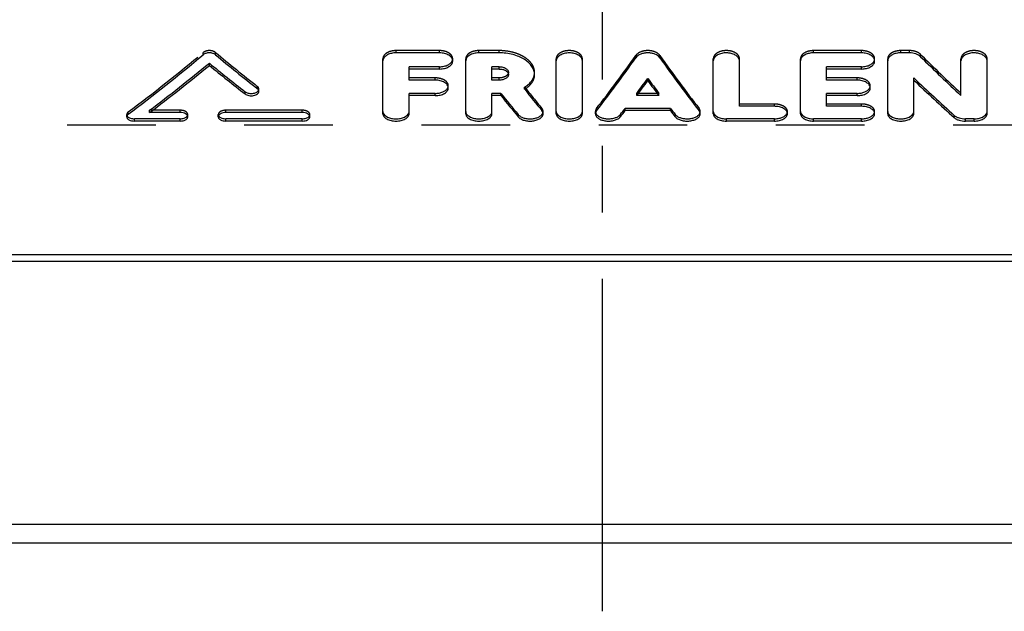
# Model space of a CAD drawing. Header units: millimetres. Extents: x 397 to 603, y 378 to 622.
# Tile 2 of 10: x 457 to 530, y 378 to 421. Entities that reach past the tile are written whole.
import ezdxf

# ---------------------------------------------------------------- set-up
doc = ezdxf.new("R2010")
doc.units = ezdxf.units.MM
doc.header["$LTSCALE"] = 65.185185
doc.linetypes.add('CENTER', pattern=[0.6, 0.375, -0.075, 0.075, -0.075])
doc.linetypes.add('HIDDEN', pattern=[0.2, 0.1, -0.1])
for name, color, linetype in [('ACHSEN_S', 7, 'CONTINUOUS'), ('FLAECHEN', 7, 'CONTINUOUS'), ('KONST.EL_MIT_GEO', 7, 'CONTINUOUS')]:
    doc.layers.add(name, color=color, linetype=linetype)

msp = doc.modelspace()

# ---------------------------------------------------------------- linework, layer by layer
at = {"layer": 'ACHSEN_S', "color": 2, "linetype": 'CENTER'}
msp.add_line((500, 377.5), (500, 622.5), dxfattribs=at)
at = {"layer": 'FLAECHEN', "color": 8, "linetype": 'HIDDEN'}
msp.add_line((597.5, 413.259), (402.5, 413.259), dxfattribs=at)
at = {"layer": 'FLAECHEN', "color": 7, "linetype": 'Continuous'}
msp.add_line((597.5, 382.5), (402.5, 382.5), dxfattribs=at)
at = {"layer": 'KONST.EL_MIT_GEO', "color": 8, "linetype": 'HIDDEN'}
for p, q in [((488.018, 418.736), (484.811, 418.736)), ((484.811, 418.569), (484.811, 418.736)), ((488.018, 418.569), (488.018, 418.736)), ((492.4, 418.736), (490.905, 418.736)), ((490.905, 418.569), (490.905, 418.736)), ((492.4, 418.569), (492.4, 418.736)), ((519.061, 418.736), (515.533, 418.736)), ((515.533, 418.569), (515.533, 418.736)), ((519.061, 418.569), (519.061, 418.736)), ((522.59, 418.736), (521.948, 418.736)), ((521.948, 418.569), (521.948, 418.736)), ((522.59, 418.569), (522.59, 418.736)), ((470.629, 418.428), (470.629, 418.596)), ((471.527, 418.429), (471.527, 418.596)), ((483.848, 417.972), (483.848, 418.139)), ((488.981, 417.972), (488.981, 418.139)), ((489.943, 417.972), (489.943, 418.139)), ((496.596, 417.972), (496.596, 418.139)), ((498.52, 417.972), (498.52, 418.139)), ((502.457, 418.211), (502.457, 418.378)), ((504.219, 418.211), (504.219, 418.378)), ((508.156, 417.972), (508.156, 418.139)), ((510.08, 417.972), (510.08, 418.139)), ((514.571, 417.972), (514.571, 418.139)), ((520.024, 417.972), (520.024, 418.139)), ((520.986, 417.972), (520.986, 418.139)), ((523.406, 418.287), (523.406, 418.454)), ((526.378, 417.972), (526.378, 418.139)), ((528.302, 417.972), (528.302, 418.139)), ((487.697, 416.727), (485.773, 416.727)), ((487.697, 416.56), (487.697, 416.727)), ((492.4, 416.727), (491.867, 416.727)), ((492.4, 416.56), (492.4, 416.727)), ((495.006, 416.969), (495.006, 417.136)), ((518.741, 416.727), (516.495, 416.727)), ((518.741, 416.56), (518.741, 416.727)), ((474.607, 415.941), (474.607, 416.108)), ((474.719, 415.743), (474.719, 415.91)), ((488.66, 415.988), (488.66, 416.155)), ((519.703, 415.988), (519.703, 416.155)), ((504.157, 415.591), (502.519, 415.591)), ((495.543, 414.321), (495.543, 414.488)), ((499.564, 414.311), (499.564, 414.477)), ((507.112, 414.311), (507.112, 414.477)), ((512.646, 414.804), (510.08, 414.804)), ((512.646, 414.638), (512.646, 414.804)), ((519.061, 414.804), (516.495, 414.804)), ((519.061, 414.638), (519.061, 414.804)), ((465, 413.866), (465, 414.033)), ((465.112, 414.055), (465.112, 414.222)), ((468.929, 414.349), (466.682, 414.349)), ((468.929, 414.182), (468.929, 414.349)), ((469.491, 413.866), (469.491, 414.033)), ((471.736, 413.866), (471.736, 414.033)), ((477.91, 414.349), (472.297, 414.349)), ((472.297, 414.182), (472.297, 414.349)), ((477.91, 414.182), (477.91, 414.349)), ((478.472, 413.866), (478.472, 414.033)), ((495.633, 414.092), (495.633, 414.258)), ((499.482, 414.092), (499.482, 414.258)), ((507.193, 414.092), (507.193, 414.258)), ((513.608, 414.092), (513.608, 414.258)), ((520.024, 414.092), (520.024, 414.258))]:
    msp.add_line(p, q, dxfattribs=at)
at = {"layer": 'KONST.EL_MIT_GEO', "color": 7, "linetype": 'Continuous'}
for p, q in [((488.018, 418.569), (484.811, 418.569)), ((492.4, 418.569), (490.905, 418.569)), ((519.061, 418.569), (515.533, 418.569)), ((522.59, 418.569), (521.948, 418.569)), ((471.079, 417.643), (471.079, 417.81)), ((483.848, 414.092), (483.848, 417.972)), ((488.018, 417.549), (485.773, 417.549)), ((485.773, 416.56), (485.773, 417.549)), ((488.018, 417.382), (485.773, 417.382)), ((488.018, 417.382), (488.018, 417.549)), ((489.943, 414.092), (489.943, 417.972)), ((492.4, 417.549), (491.867, 417.549)), ((491.867, 416.56), (491.867, 417.549)), ((492.4, 417.382), (491.867, 417.382)), ((492.4, 417.382), (492.4, 417.549)), ((496.596, 414.092), (496.596, 417.972)), ((498.52, 414.092), (498.52, 417.972)), ((508.156, 414.092), (508.156, 417.972)), ((510.08, 414.638), (510.08, 417.972)), ((514.571, 414.092), (514.571, 417.972)), ((519.061, 417.549), (516.495, 417.549)), ((516.495, 416.56), (516.495, 417.549)), ((519.061, 417.382), (516.495, 417.382)), ((519.061, 417.382), (519.061, 417.549)), ((520.986, 414.092), (520.986, 417.972)), ((526.378, 415.426), (526.378, 417.972)), ((528.302, 414.092), (528.302, 417.972)), ((487.697, 416.56), (485.773, 416.56)), ((492.4, 416.56), (491.867, 416.56)), ((493.081, 416.969), (493.081, 417.136)), ((503.338, 416.521), (503.338, 416.689)), ((518.741, 416.56), (516.495, 416.56)), ((522.91, 414.092), (522.91, 416.724)), ((494.276, 415.891), (494.276, 416.058)), ((473.708, 415.546), (473.708, 415.712)), ((487.697, 415.591), (485.773, 415.591)), ((485.773, 414.092), (485.773, 415.591)), ((487.697, 415.424), (485.773, 415.424)), ((487.697, 415.424), (487.697, 415.591)), ((492.525, 415.591), (491.867, 415.591)), ((491.867, 414.092), (491.867, 415.591)), ((492.525, 415.424), (491.867, 415.424)), ((492.525, 415.424), (492.525, 415.591)), ((502.519, 415.424), (502.519, 415.591)), ((504.157, 415.424), (502.519, 415.424)), ((504.157, 415.424), (504.157, 415.591)), ((518.741, 415.591), (516.495, 415.591)), ((516.495, 414.638), (516.495, 415.591)), ((518.741, 415.424), (516.495, 415.424)), ((518.741, 415.424), (518.741, 415.591)), ((505.003, 414.485), (501.672, 414.485)), ((501.672, 414.318), (501.672, 414.485)), ((505.003, 414.318), (505.003, 414.485)), ((512.646, 414.638), (510.08, 414.638)), ((519.061, 414.638), (516.495, 414.638)), ((468.929, 413.72), (465.561, 413.72)), ((465.561, 413.553), (465.561, 413.72)), ((466.682, 414.182), (466.682, 414.349)), ((468.929, 414.182), (466.682, 414.182)), ((468.929, 413.553), (468.929, 413.72)), ((477.91, 414.182), (472.297, 414.182)), ((477.91, 413.72), (472.297, 413.72)), ((472.297, 413.553), (472.297, 413.72)), ((477.91, 413.553), (477.91, 413.72)), ((493.799, 413.863), (493.799, 414.03)), ((501.325, 413.874), (501.325, 414.04)), ((505.003, 414.318), (501.672, 414.318)), ((505.35, 413.874), (505.35, 414.04)), ((512.646, 413.72), (509.118, 413.72)), ((509.118, 413.553), (509.118, 413.72)), ((512.646, 413.553), (512.646, 413.72)), ((519.061, 413.72), (515.533, 413.72)), ((515.533, 413.553), (515.533, 413.72)), ((519.061, 413.553), (519.061, 413.72)), ((525.882, 413.805), (525.882, 413.972)), ((527.34, 413.72), (526.698, 413.72)), ((526.698, 413.553), (526.698, 413.72)), ((527.34, 413.553), (527.34, 413.72)), ((468.929, 413.553), (465.561, 413.553)), ((477.91, 413.553), (472.297, 413.553)), ((512.646, 413.553), (509.118, 413.553)), ((519.061, 413.553), (515.533, 413.553)), ((527.34, 413.553), (526.698, 413.553)), ((449.873, 403.751), (550.127, 403.751)), ((450.386, 403.238), (549.614, 403.238)), ((403, 383.915), (597, 383.915))]:
    msp.add_line(p, q, dxfattribs=at)
for centre, radius, start, end in [((488.595, 418.142), 0.386, 343.98606, 346.96842), ((519.638, 418.142), 0.386, 343.98606, 346.96842), ((494.039, 417.138), 0.967, 348.36501, 351.54261), ((494.051, 417.137), 0.955, 351.54428, 354.89517), ((474.485, 415.923), 0.236, 331.76046, 335.84456), ((488.303, 416.159), 0.358, 343.31984, 345.82861), ((519.346, 416.159), 0.358, 343.31984, 345.82861), ((465.226, 414.051), 0.23, 206.2474, 212.49962), ((495.303, 414.263), 0.331, 342.5843, 344.53145), ((499.816, 414.264), 0.334, 195.47842, 199.50195), ((506.86, 414.264), 0.334, 340.49805, 344.52158), ((513.278, 414.263), 0.331, 342.58961, 344.5282), ((519.694, 414.263), 0.331, 342.58961, 344.5282)]:
    msp.add_arc(centre, radius, start, end, dxfattribs=at)
at = {"layer": 'KONST.EL_MIT_GEO', "color": 8, "linetype": 'HIDDEN'}
for centre, radius, start, end in [((488.608, 418.139), 0.372, 346.94964, 359.93292), ((519.651, 418.139), 0.372, 346.94964, 359.93292), ((494.057, 417.136), 0.949, 354.89948, 359.99857), ((469.267, 414.05), 0.227, 328.96324, 333.78227), ((471.959, 414.05), 0.227, 206.21778, 211.03614), ((478.248, 414.05), 0.227, 328.96324, 333.78227)]:
    msp.add_arc(centre, radius, start, end, dxfattribs=at)
for centre, major_axis, ratio, start_param, end_param in [((464.067, 500), (59.626, 99.429), 0.499872, -2.2522, -2.181027), ((478.109, 500), (-59.885, 99.378), 0.500553, -4.103875, -4.064235), ((498.75, 500), (28.716, 103.33), 0.34372, -2.443852, -2.380416), ((507.926, 500), (-28.716, 103.33), 0.34372, -3.902769, -3.839333), ((528.747, 500), (-45.857, 101.719), 0.450954, -4.009285, -3.963379), ((496.415, 500), (-30.898, 103.199), 0.361027, -3.878143, -3.851959)]:
    msp.add_ellipse(centre, major_axis=major_axis, ratio=ratio, start_param=start_param, end_param=end_param, dxfattribs=at)
at = {"layer": 'KONST.EL_MIT_GEO', "color": 7, "linetype": 'Continuous'}
for centre, major_axis, ratio, start_param, end_param in [((464.067, 500), (59.741, 99.62), 0.499872, -2.252226, -2.18119), ((478.109, 500), (-60, 99.569), 0.500553, -4.103711, -4.064149), ((498.75, 500), (28.771, 103.529), 0.34372, -2.443886, -2.380573), ((507.926, 500), (-28.771, 103.529), 0.34372, -3.902612, -3.839299), ((528.747, 500), (-45.946, 101.915), 0.450954, -4.009126, -3.963309), ((465.469, 500), (59.626, 99.429), 0.499872, -2.250031, -2.193325), ((465.469, 500), (59.741, 99.62), 0.499872, -2.250061, -2.193464), ((476.706, 500), (-59.885, 99.378), 0.500553, -4.091571, -4.05774), ((476.706, 500), (-60, 99.569), 0.500553, -4.091431, -4.057666), ((500.852, 500), (28.716, 103.33), 0.34372, -2.425175, -2.40723), ((505.823, 500), (-28.716, 103.33), 0.34372, -3.875955, -3.85801), ((526.477, 500), (-45.857, 101.719), 0.450954, -3.981868, -3.936019), ((526.477, 500), (-45.946, 101.915), 0.450954, -3.981762, -3.936002), ((496.415, 500), (-30.958, 103.398), 0.361027, -3.878058, -3.851924), ((500.852, 500), (28.771, 103.529), 0.34372, -2.425245, -2.407335), ((505.823, 500), (-28.771, 103.529), 0.34372, -3.87585, -3.85794), ((494.291, 500), (-30.898, 103.199), 0.361027, -3.870452, -3.844123), ((494.291, 500), (-30.958, 103.398), 0.361027, -3.870382, -3.844103), ((500.852, 500), (28.716, 103.33), 0.34372, -2.45132, -2.443723), ((505.823, 500), (-28.716, 103.33), 0.34372, -3.839462, -3.831865), ((500.852, 500), (28.771, 103.529), 0.34372, -2.45134, -2.443758), ((505.823, 500), (-28.771, 103.529), 0.34372, -3.839428, -3.831845)]:
    msp.add_ellipse(centre, major_axis=major_axis, ratio=ratio, start_param=start_param, end_param=end_param, dxfattribs=at)
at = {"layer": 'KONST.EL_MIT_GEO', "color": 8, "linetype": 'HIDDEN'}
for points, knots in [([(471.527, 418.596), (471.47, 418.644), (471.322, 418.714), (471.078, 418.748), (470.834, 418.714), (470.686, 418.643), (470.629, 418.596)], [0, 0, 0, 0, 0.233888, 0.500093, 0.766245, 1, 1, 1, 1]), ([(484.811, 418.736), (484.687, 418.736), (484.449, 418.708), (484.178, 418.601), (484.01, 418.476), (483.919, 418.373), (483.862, 418.259), (483.848, 418.178), (483.848, 418.139)], [0, 0, 0, 0, 0.30031, 0.573669, 0.694899, 0.804857, 0.905268, 1, 1, 1, 1]), ([(488.981, 418.139), (488.981, 418.178), (488.967, 418.259), (488.91, 418.373), (488.819, 418.476), (488.651, 418.601), (488.38, 418.708), (488.142, 418.736), (488.018, 418.736)], [0, 0, 0, 0, 0.09473, 0.195143, 0.305101, 0.426331, 0.69969, 1, 1, 1, 1]), ([(490.905, 418.736), (490.781, 418.736), (490.544, 418.708), (490.273, 418.601), (490.105, 418.476), (490.013, 418.373), (489.956, 418.259), (489.943, 418.178), (489.943, 418.139)], [0, 0, 0, 0, 0.30031, 0.573669, 0.694899, 0.804857, 0.905268, 1, 1, 1, 1]), ([(495.006, 417.136), (495.006, 417.24), (494.969, 417.456), (494.814, 417.759), (494.567, 418.036), (494.239, 418.278), (493.843, 418.477), (493.232, 418.677), (492.735, 418.736), (492.4, 418.736)], [0, 0, 0, 0, 0.093323, 0.192897, 0.302551, 0.423864, 0.556503, 0.698737, 1, 1, 1, 1]), ([(498.52, 418.139), (498.52, 418.178), (498.507, 418.259), (498.449, 418.373), (498.358, 418.476), (498.19, 418.601), (497.919, 418.708), (497.558, 418.751), (497.197, 418.708), (496.925, 418.601), (496.757, 418.476), (496.666, 418.373), (496.609, 418.259), (496.596, 418.178), (496.596, 418.139)], [0, 0, 0, 0, 0.047366, 0.097571, 0.152551, 0.213166, 0.349845, 0.5, 0.650155, 0.786834, 0.847449, 0.902429, 0.952634, 1, 1, 1, 1]), ([(504.219, 418.378), (504.134, 418.498), (503.923, 418.632), (503.61, 418.72), (503.338, 418.744), (503.066, 418.72), (502.753, 418.632), (502.542, 418.498), (502.457, 418.378)], [0, 0, 0, 0, 0.224909, 0.358924, 0.5, 0.641076, 0.775091, 1, 1, 1, 1]), ([(510.08, 418.139), (510.08, 418.178), (510.067, 418.259), (510.01, 418.373), (509.918, 418.476), (509.75, 418.601), (509.479, 418.708), (509.118, 418.751), (508.757, 418.708), (508.485, 418.601), (508.318, 418.476), (508.226, 418.373), (508.169, 418.259), (508.156, 418.178), (508.156, 418.139)], [0, 0, 0, 0, 0.047366, 0.097571, 0.152551, 0.213166, 0.349845, 0.5, 0.650155, 0.786834, 0.847449, 0.902429, 0.952634, 1, 1, 1, 1]), ([(515.533, 418.736), (515.409, 418.736), (515.172, 418.708), (514.901, 418.601), (514.733, 418.476), (514.641, 418.373), (514.584, 418.259), (514.571, 418.178), (514.571, 418.139)], [0, 0, 0, 0, 0.30031, 0.573669, 0.694899, 0.804857, 0.905268, 1, 1, 1, 1]), ([(520.024, 418.139), (520.024, 418.178), (520.01, 418.259), (519.953, 418.373), (519.862, 418.476), (519.694, 418.601), (519.423, 418.708), (519.185, 418.736), (519.061, 418.736)], [0, 0, 0, 0, 0.09473, 0.195143, 0.305101, 0.426331, 0.69969, 1, 1, 1, 1]), ([(521.948, 418.736), (521.824, 418.736), (521.587, 418.708), (521.316, 418.601), (521.148, 418.476), (521.057, 418.373), (520.999, 418.259), (520.986, 418.178), (520.986, 418.139)], [0, 0, 0, 0, 0.30031, 0.573669, 0.694899, 0.804857, 0.905268, 1, 1, 1, 1]), ([(523.406, 418.454), (523.31, 418.55), (523.041, 418.693), (522.747, 418.736), (522.59, 418.736)], [0, 0, 0, 0, 0.461722, 1, 1, 1, 1]), ([(528.302, 418.139), (528.302, 418.178), (528.289, 418.259), (528.232, 418.373), (528.14, 418.476), (527.972, 418.601), (527.701, 418.708), (527.34, 418.751), (526.979, 418.708), (526.707, 418.601), (526.54, 418.476), (526.448, 418.373), (526.391, 418.259), (526.378, 418.178), (526.378, 418.139)], [0, 0, 0, 0, 0.047366, 0.097571, 0.152551, 0.213166, 0.349845, 0.5, 0.650155, 0.786834, 0.847449, 0.902429, 0.952634, 1, 1, 1, 1]), ([(488.66, 416.155), (488.66, 416.192), (488.646, 416.27), (488.589, 416.38), (488.497, 416.479), (488.329, 416.598), (488.058, 416.7), (487.821, 416.727), (487.697, 416.727)], [0, 0, 0, 0, 0.09212, 0.190525, 0.299397, 0.420498, 0.695931, 1, 1, 1, 1]), ([(493.081, 417.136), (493.081, 417.109), (493.072, 417.053), (493.031, 416.974), (492.966, 416.903), (492.847, 416.818), (492.655, 416.746), (492.487, 416.727), (492.4, 416.727)], [0, 0, 0, 0, 0.093487, 0.192675, 0.301775, 0.422698, 0.697152, 1, 1, 1, 1]), ([(519.703, 416.155), (519.703, 416.192), (519.689, 416.27), (519.632, 416.38), (519.54, 416.479), (519.372, 416.598), (519.101, 416.7), (518.864, 416.727), (518.741, 416.727)], [0, 0, 0, 0, 0.09212, 0.190525, 0.299397, 0.420498, 0.695931, 1, 1, 1, 1]), ([(474.719, 415.91), (474.719, 415.946), (474.695, 416.024), (474.64, 416.082), (474.607, 416.108)], [0, 0, 0, 0, 0.462832, 1, 1, 1, 1]), ([(474.7, 415.826), (474.704, 415.833), (474.714, 415.86), (474.719, 415.888), (474.719, 415.91)], [0, 0, 0, 0, 0.257009, 1, 1, 1, 1]), ([(495.633, 414.258), (495.633, 414.298), (495.616, 414.382), (495.571, 414.455), (495.543, 414.488)], [0, 0, 0, 0, 0.477662, 1, 1, 1, 1]), ([(499.564, 414.477), (499.539, 414.445), (499.498, 414.376), (499.482, 414.296), (499.482, 414.258)], [0, 0, 0, 0, 0.520485, 1, 1, 1, 1]), ([(507.193, 414.258), (507.193, 414.296), (507.178, 414.376), (507.137, 414.445), (507.112, 414.477)], [0, 0, 0, 0, 0.479515, 1, 1, 1, 1]), ([(513.608, 414.258), (513.608, 414.294), (513.595, 414.369), (513.537, 414.473), (513.445, 414.568), (513.276, 414.682), (513.005, 414.779), (512.77, 414.804), (512.646, 414.804)], [0, 0, 0, 0, 0.08938, 0.185692, 0.293441, 0.414412, 0.692007, 1, 1, 1, 1]), ([(520.024, 414.258), (520.024, 414.294), (520.01, 414.369), (519.952, 414.473), (519.86, 414.568), (519.691, 414.682), (519.42, 414.779), (519.185, 414.804), (519.061, 414.804)], [0, 0, 0, 0, 0.08938, 0.185692, 0.293441, 0.414412, 0.692007, 1, 1, 1, 1]), ([(465.112, 414.222), (465.079, 414.197), (465.024, 414.143), (465, 414.067), (465, 414.033)], [0, 0, 0, 0, 0.541341, 1, 1, 1, 1]), ([(465, 414.033), (465, 414.026), (465.002, 413.997), (465.011, 413.969), (465.02, 413.95)], [0, 0, 0, 0, 0.245183, 1, 1, 1, 1]), ([(469.491, 414.033), (469.491, 414.054), (469.483, 414.097), (469.449, 414.158), (469.395, 414.212), (469.297, 414.278), (469.139, 414.334), (469.001, 414.349), (468.929, 414.349)], [0, 0, 0, 0, 0.089045, 0.185035, 0.292563, 0.413458, 0.691342, 1, 1, 1, 1]), ([(469.47, 413.95), (469.474, 413.956), (469.485, 413.983), (469.491, 414.012), (469.491, 414.033)], [0, 0, 0, 0, 0.258657, 1, 1, 1, 1]), ([(472.297, 414.349), (472.225, 414.349), (472.088, 414.334), (471.93, 414.278), (471.831, 414.212), (471.778, 414.158), (471.744, 414.097), (471.736, 414.054), (471.736, 414.033)], [0, 0, 0, 0, 0.308658, 0.586542, 0.707437, 0.814965, 0.910955, 1, 1, 1, 1]), ([(471.736, 414.033), (471.736, 414.026), (471.738, 413.997), (471.746, 413.969), (471.756, 413.95)], [0, 0, 0, 0, 0.245183, 1, 1, 1, 1]), ([(478.472, 414.033), (478.472, 414.054), (478.464, 414.097), (478.43, 414.158), (478.376, 414.212), (478.278, 414.278), (478.12, 414.334), (477.982, 414.349), (477.91, 414.349)], [0, 0, 0, 0, 0.089045, 0.185035, 0.292563, 0.413458, 0.691342, 1, 1, 1, 1]), ([(478.452, 413.95), (478.455, 413.956), (478.466, 413.983), (478.472, 414.012), (478.472, 414.033)], [0, 0, 0, 0, 0.258657, 1, 1, 1, 1])]:
    msp.add_open_spline(points, degree=3, knots=knots, dxfattribs=at)
at = {"layer": 'KONST.EL_MIT_GEO', "color": 7, "linetype": 'Continuous'}
for points, knots in [([(471.527, 418.429), (471.47, 418.476), (471.322, 418.547), (471.078, 418.58), (470.834, 418.547), (470.686, 418.476), (470.629, 418.428)], [0, 0, 0, 0, 0.233883, 0.500093, 0.766249, 1, 1, 1, 1]), ([(484.811, 418.569), (484.7, 418.569), (484.486, 418.546), (484.198, 418.446), (483.976, 418.292), (483.884, 418.147), (483.863, 418.075)], [0, 0, 0, 0, 0.29297, 0.564888, 0.800946, 1, 1, 1, 1]), ([(488.981, 417.972), (488.981, 418.011), (488.967, 418.092), (488.91, 418.205), (488.819, 418.309), (488.651, 418.434), (488.38, 418.541), (488.142, 418.569), (488.018, 418.569)], [0, 0, 0, 0, 0.094718, 0.195121, 0.305074, 0.426304, 0.699672, 1, 1, 1, 1]), ([(488.018, 417.549), (488.129, 417.549), (488.342, 417.571), (488.63, 417.669), (488.853, 417.82), (488.945, 417.964), (488.966, 418.036)], [0, 0, 0, 0, 0.293773, 0.565932, 0.801505, 1, 1, 1, 1]), ([(490.905, 418.569), (490.781, 418.569), (490.544, 418.541), (490.273, 418.434), (490.105, 418.309), (490.013, 418.205), (489.956, 418.092), (489.943, 418.011), (489.943, 417.972)], [0, 0, 0, 0, 0.300328, 0.573696, 0.694926, 0.804879, 0.90528, 1, 1, 1, 1]), ([(495.006, 416.969), (495.006, 417.073), (494.969, 417.289), (494.814, 417.592), (494.567, 417.869), (494.239, 418.111), (493.843, 418.309), (493.232, 418.51), (492.735, 418.569), (492.4, 418.569)], [0, 0, 0, 0, 0.093314, 0.192879, 0.302528, 0.42384, 0.556482, 0.698721, 1, 1, 1, 1]), ([(498.52, 417.972), (498.52, 418.011), (498.507, 418.092), (498.449, 418.205), (498.358, 418.309), (498.19, 418.434), (497.919, 418.541), (497.558, 418.583), (497.197, 418.541), (496.925, 418.434), (496.757, 418.309), (496.666, 418.205), (496.609, 418.092), (496.596, 418.011), (496.596, 417.972)], [0, 0, 0, 0, 0.04736, 0.097561, 0.152537, 0.213152, 0.349836, 0.5, 0.650164, 0.786848, 0.847463, 0.902439, 0.95264, 1, 1, 1, 1]), ([(504.219, 418.211), (504.134, 418.331), (503.923, 418.465), (503.61, 418.552), (503.338, 418.577), (503.066, 418.552), (502.753, 418.465), (502.542, 418.331), (502.457, 418.211)], [0, 0, 0, 0, 0.224902, 0.35892, 0.5, 0.64108, 0.775098, 1, 1, 1, 1]), ([(510.066, 418.075), (510.044, 418.152), (509.97, 418.263), (509.834, 418.375), (509.653, 418.478), (509.439, 418.542), (509.212, 418.569), (508.977, 418.57), (508.699, 418.523), (508.451, 418.413), (508.3, 418.292), (508.218, 418.192), (508.167, 418.085), (508.156, 418.008), (508.156, 417.972)], [0, 0, 0, 0, 0.101412, 0.159783, 0.223424, 0.36357, 0.438022, 0.513315, 0.659837, 0.792007, 0.850676, 0.904158, 0.95334, 1, 1, 1, 1]), ([(515.533, 418.569), (515.423, 418.569), (515.209, 418.546), (514.92, 418.446), (514.698, 418.292), (514.606, 418.147), (514.585, 418.075)], [0, 0, 0, 0, 0.29297, 0.564888, 0.800946, 1, 1, 1, 1]), ([(520.024, 417.972), (520.024, 418.011), (520.01, 418.092), (519.953, 418.205), (519.862, 418.309), (519.694, 418.434), (519.423, 418.541), (519.185, 418.569), (519.061, 418.569)], [0, 0, 0, 0, 0.094718, 0.195121, 0.305074, 0.426304, 0.699672, 1, 1, 1, 1]), ([(519.061, 417.549), (519.172, 417.549), (519.385, 417.571), (519.673, 417.669), (519.896, 417.82), (519.988, 417.964), (520.009, 418.036)], [0, 0, 0, 0, 0.293773, 0.565932, 0.801505, 1, 1, 1, 1]), ([(521.948, 418.569), (521.838, 418.569), (521.624, 418.546), (521.336, 418.446), (521.113, 418.292), (521.021, 418.147), (521.001, 418.075)], [0, 0, 0, 0, 0.29297, 0.564888, 0.800946, 1, 1, 1, 1]), ([(523.406, 418.287), (523.31, 418.382), (523.041, 418.526), (522.747, 418.569), (522.59, 418.569)], [0, 0, 0, 0, 0.461711, 1, 1, 1, 1]), ([(528.288, 418.075), (528.266, 418.152), (528.192, 418.263), (528.056, 418.375), (527.875, 418.478), (527.661, 418.542), (527.434, 418.569), (527.199, 418.57), (526.921, 418.523), (526.673, 418.413), (526.522, 418.292), (526.441, 418.192), (526.389, 418.085), (526.378, 418.008), (526.378, 417.972)], [0, 0, 0, 0, 0.101412, 0.159783, 0.223424, 0.36357, 0.438022, 0.513315, 0.659837, 0.792007, 0.850676, 0.904158, 0.95334, 1, 1, 1, 1]), ([(488.018, 417.382), (488.142, 417.382), (488.379, 417.409), (488.65, 417.514), (488.819, 417.637), (488.91, 417.739), (488.967, 417.852), (488.981, 417.933), (488.981, 417.972)], [0, 0, 0, 0, 0.301108, 0.574552, 0.6955, 0.805084, 0.905224, 1, 1, 1, 1]), ([(492.4, 417.549), (492.487, 417.549), (492.655, 417.53), (492.847, 417.456), (492.966, 417.37), (493.031, 417.298), (493.072, 417.219), (493.081, 417.163), (493.081, 417.136)], [0, 0, 0, 0, 0.302285, 0.576682, 0.697806, 0.807171, 0.906552, 1, 1, 1, 1]), ([(492.4, 417.382), (492.487, 417.382), (492.655, 417.363), (492.847, 417.289), (492.966, 417.203), (493.031, 417.131), (493.072, 417.052), (493.081, 416.996), (493.081, 416.969)], [0, 0, 0, 0, 0.3023, 0.576704, 0.697828, 0.807189, 0.906561, 1, 1, 1, 1]), ([(519.061, 417.382), (519.185, 417.382), (519.422, 417.409), (519.693, 417.514), (519.862, 417.637), (519.953, 417.739), (520.01, 417.852), (520.024, 417.933), (520.024, 417.972)], [0, 0, 0, 0, 0.301108, 0.574552, 0.6955, 0.805084, 0.905224, 1, 1, 1, 1]), ([(488.66, 415.988), (488.66, 416.026), (488.646, 416.104), (488.589, 416.213), (488.497, 416.312), (488.329, 416.431), (488.058, 416.533), (487.821, 416.56), (487.697, 416.56)], [0, 0, 0, 0, 0.092112, 0.190512, 0.299381, 0.42048, 0.695919, 1, 1, 1, 1]), ([(493.081, 416.969), (493.081, 416.942), (493.072, 416.886), (493.031, 416.807), (492.966, 416.736), (492.847, 416.651), (492.655, 416.578), (492.487, 416.56), (492.4, 416.56)], [0, 0, 0, 0, 0.093477, 0.192658, 0.301754, 0.422677, 0.697138, 1, 1, 1, 1]), ([(494.276, 415.891), (494.386, 415.958), (494.586, 416.104), (494.823, 416.368), (494.972, 416.66), (495.006, 416.868), (495.006, 416.969)], [0, 0, 0, 0, 0.284978, 0.542377, 0.777302, 1, 1, 1, 1]), ([(494.276, 416.058), (494.369, 416.115), (494.541, 416.237), (494.755, 416.452), (494.909, 416.688), (494.969, 416.859), (494.986, 416.943)], [0, 0, 0, 0, 0.281052, 0.539123, 0.776874, 1, 1, 1, 1]), ([(519.703, 415.988), (519.703, 416.026), (519.689, 416.104), (519.632, 416.213), (519.54, 416.312), (519.372, 416.431), (519.101, 416.533), (518.864, 416.56), (518.741, 416.56)], [0, 0, 0, 0, 0.092112, 0.190512, 0.299381, 0.42048, 0.695919, 1, 1, 1, 1]), ([(474.719, 415.743), (474.719, 415.779), (474.695, 415.857), (474.64, 415.915), (474.607, 415.941)], [0, 0, 0, 0, 0.462822, 1, 1, 1, 1]), ([(474.649, 415.751), (474.654, 415.756), (474.67, 415.774), (474.684, 415.795), (474.693, 415.811)], [0, 0, 0, 0, 0.260412, 1, 1, 1, 1]), ([(487.697, 415.424), (487.821, 415.424), (488.057, 415.45), (488.328, 415.549), (488.497, 415.667), (488.589, 415.765), (488.646, 415.873), (488.66, 415.951), (488.66, 415.988)], [0, 0, 0, 0, 0.304889, 0.580412, 0.701227, 0.809716, 0.907838, 1, 1, 1, 1]), ([(487.697, 415.591), (487.794, 415.591), (487.983, 415.607), (488.243, 415.68), (488.457, 415.794), (488.565, 415.903), (488.602, 415.961)], [0, 0, 0, 0, 0.287081, 0.557034, 0.796431, 1, 1, 1, 1]), ([(488.602, 415.961), (488.606, 415.969), (488.624, 415.999), (488.638, 416.032), (488.645, 416.057)], [0, 0, 0, 0, 0.257263, 1, 1, 1, 1]), ([(518.741, 415.424), (518.864, 415.424), (519.1, 415.45), (519.371, 415.549), (519.54, 415.667), (519.632, 415.765), (519.689, 415.873), (519.703, 415.951), (519.703, 415.988)], [0, 0, 0, 0, 0.304889, 0.580412, 0.701227, 0.809716, 0.907838, 1, 1, 1, 1]), ([(518.741, 415.591), (518.837, 415.591), (519.026, 415.607), (519.286, 415.68), (519.501, 415.794), (519.609, 415.903), (519.645, 415.961)], [0, 0, 0, 0, 0.287081, 0.557034, 0.796431, 1, 1, 1, 1]), ([(519.645, 415.961), (519.649, 415.969), (519.667, 415.999), (519.681, 416.032), (519.688, 416.057)], [0, 0, 0, 0, 0.257263, 1, 1, 1, 1]), ([(473.708, 415.712), (473.771, 415.664), (473.933, 415.595), (474.195, 415.57), (474.449, 415.614), (474.598, 415.697), (474.649, 415.751)], [0, 0, 0, 0, 0.237512, 0.510677, 0.777629, 1, 1, 1, 1]), ([(473.708, 415.546), (473.746, 415.516), (473.838, 415.467), (473.993, 415.424), (474.163, 415.41), (474.332, 415.426), (474.486, 415.47), (474.611, 415.54), (474.697, 415.632), (474.719, 415.708), (474.719, 415.743)], [0, 0, 0, 0, 0.121679, 0.259411, 0.406013, 0.552323, 0.689241, 0.809779, 0.911572, 1, 1, 1, 1]), ([(513.608, 414.092), (513.608, 414.127), (513.595, 414.202), (513.537, 414.307), (513.445, 414.401), (513.276, 414.516), (513.005, 414.612), (512.77, 414.638), (512.646, 414.638)], [0, 0, 0, 0, 0.089378, 0.185688, 0.293435, 0.414406, 0.692003, 1, 1, 1, 1]), ([(520.024, 414.092), (520.024, 414.127), (520.01, 414.202), (519.952, 414.307), (519.86, 414.401), (519.691, 414.516), (519.42, 414.612), (519.185, 414.638), (519.061, 414.638)], [0, 0, 0, 0, 0.089378, 0.185688, 0.293435, 0.414406, 0.692003, 1, 1, 1, 1]), ([(465.112, 414.055), (465.079, 414.031), (465.024, 413.976), (465, 413.901), (465, 413.866)], [0, 0, 0, 0, 0.541343, 1, 1, 1, 1]), ([(465, 413.866), (465, 413.845), (465.008, 413.802), (465.042, 413.742), (465.095, 413.688), (465.194, 413.622), (465.352, 413.567), (465.489, 413.553), (465.561, 413.553)], [0, 0, 0, 0, 0.089068, 0.184883, 0.292181, 0.412906, 0.690846, 1, 1, 1, 1]), ([(465.032, 413.928), (465.035, 413.924), (465.045, 413.909), (465.056, 413.895), (465.066, 413.885)], [0, 0, 0, 0, 0.242068, 1, 1, 1, 1]), ([(465.066, 413.885), (465.121, 413.828), (465.286, 413.744), (465.464, 413.72), (465.561, 413.72)], [0, 0, 0, 0, 0.450211, 1, 1, 1, 1]), ([(469.491, 413.866), (469.491, 413.887), (469.483, 413.93), (469.449, 413.991), (469.395, 414.046), (469.297, 414.112), (469.139, 414.167), (469.001, 414.182), (468.929, 414.182)], [0, 0, 0, 0, 0.089044, 0.185031, 0.292558, 0.413453, 0.691339, 1, 1, 1, 1]), ([(468.929, 413.72), (469.028, 413.72), (469.207, 413.744), (469.374, 413.83), (469.429, 413.89)], [0, 0, 0, 0, 0.551141, 1, 1, 1, 1]), ([(468.929, 413.553), (469.001, 413.553), (469.138, 413.567), (469.296, 413.622), (469.395, 413.688), (469.449, 413.742), (469.483, 413.802), (469.491, 413.845), (469.491, 413.866)], [0, 0, 0, 0, 0.309152, 0.587093, 0.707818, 0.815116, 0.910933, 1, 1, 1, 1]), ([(469.429, 413.89), (469.432, 413.893), (469.444, 413.907), (469.454, 413.921), (469.461, 413.933)], [0, 0, 0, 0, 0.258521, 1, 1, 1, 1]), ([(472.297, 414.182), (472.225, 414.182), (472.088, 414.167), (471.93, 414.112), (471.831, 414.046), (471.778, 413.991), (471.744, 413.93), (471.736, 413.887), (471.736, 413.866)], [0, 0, 0, 0, 0.308661, 0.586547, 0.707441, 0.814969, 0.910956, 1, 1, 1, 1]), ([(471.736, 413.866), (471.736, 413.845), (471.744, 413.802), (471.778, 413.742), (471.831, 413.688), (471.93, 413.622), (472.088, 413.567), (472.225, 413.553), (472.297, 413.553)], [0, 0, 0, 0, 0.089067, 0.184884, 0.292182, 0.412907, 0.690848, 1, 1, 1, 1]), ([(471.765, 413.933), (471.767, 413.929), (471.777, 413.914), (471.788, 413.9), (471.798, 413.89)], [0, 0, 0, 0, 0.24208, 1, 1, 1, 1]), ([(471.798, 413.89), (471.852, 413.83), (472.019, 413.744), (472.198, 413.72), (472.297, 413.72)], [0, 0, 0, 0, 0.448858, 1, 1, 1, 1]), ([(478.472, 413.866), (478.472, 413.887), (478.464, 413.93), (478.43, 413.991), (478.376, 414.046), (478.278, 414.112), (478.12, 414.167), (477.982, 414.182), (477.91, 414.182)], [0, 0, 0, 0, 0.089044, 0.185031, 0.292558, 0.413453, 0.691339, 1, 1, 1, 1]), ([(477.91, 413.72), (478.009, 413.72), (478.188, 413.744), (478.355, 413.83), (478.41, 413.89)], [0, 0, 0, 0, 0.551141, 1, 1, 1, 1]), ([(477.91, 413.553), (477.982, 413.553), (478.12, 413.567), (478.278, 413.622), (478.376, 413.688), (478.43, 413.742), (478.464, 413.802), (478.472, 413.845), (478.472, 413.866)], [0, 0, 0, 0, 0.309152, 0.587093, 0.707818, 0.815116, 0.910933, 1, 1, 1, 1]), ([(478.41, 413.89), (478.413, 413.893), (478.425, 413.907), (478.436, 413.921), (478.442, 413.933)], [0, 0, 0, 0, 0.258521, 1, 1, 1, 1]), ([(483.848, 414.092), (483.848, 414.056), (483.862, 413.981), (483.92, 413.878), (484.012, 413.784), (484.181, 413.672), (484.452, 413.577), (484.811, 413.54), (485.169, 413.577), (485.44, 413.672), (485.61, 413.784), (485.701, 413.878), (485.759, 413.981), (485.773, 414.056), (485.773, 414.092)], [0, 0, 0, 0, 0.044711, 0.092719, 0.146397, 0.206737, 0.345582, 0.5, 0.654418, 0.793263, 0.853603, 0.907281, 0.955289, 1, 1, 1, 1]), ([(483.863, 414.164), (483.909, 414.018), (484.097, 413.877), (484.331, 413.788), (484.537, 413.735), (484.811, 413.709), (485.084, 413.735), (485.29, 413.788), (485.525, 413.877), (485.713, 414.018), (485.758, 414.164)], [0, 0, 0, 0, 0.2096, 0.277025, 0.348824, 0.5, 0.651176, 0.722975, 0.7904, 1, 1, 1, 1]), ([(489.943, 414.092), (489.943, 414.056), (489.956, 413.981), (490.014, 413.878), (490.106, 413.784), (490.275, 413.672), (490.546, 413.577), (490.905, 413.54), (491.264, 413.577), (491.535, 413.672), (491.704, 413.784), (491.796, 413.878), (491.854, 413.981), (491.867, 414.056), (491.867, 414.092)], [0, 0, 0, 0, 0.044711, 0.092719, 0.146397, 0.206737, 0.345582, 0.5, 0.654418, 0.793263, 0.853603, 0.907281, 0.955289, 1, 1, 1, 1]), ([(489.957, 414.164), (490.003, 414.018), (490.191, 413.877), (490.426, 413.788), (490.632, 413.735), (490.905, 413.709), (491.178, 413.735), (491.384, 413.788), (491.619, 413.877), (491.807, 414.018), (491.853, 414.164)], [0, 0, 0, 0, 0.2096, 0.277025, 0.348824, 0.5, 0.651176, 0.722975, 0.7904, 1, 1, 1, 1]), ([(493.799, 413.863), (493.849, 413.802), (493.991, 413.695), (494.253, 413.595), (494.505, 413.555), (494.718, 413.551), (494.928, 413.567), (495.171, 413.619), (495.384, 413.719), (495.512, 413.824), (495.581, 413.907), (495.623, 413.997), (495.633, 414.061), (495.633, 414.092)], [0, 0, 0, 0, 0.110208, 0.24174, 0.388074, 0.463622, 0.538737, 0.681751, 0.807485, 0.862334, 0.911868, 0.957126, 1, 1, 1, 1]), ([(493.799, 414.03), (493.842, 413.977), (493.96, 413.883), (494.178, 413.787), (494.436, 413.728), (494.712, 413.713), (494.986, 413.741), (495.233, 413.812), (495.437, 413.918), (495.54, 414.019), (495.575, 414.073)], [0, 0, 0, 0, 0.104368, 0.226914, 0.363727, 0.507707, 0.650414, 0.783637, 0.901003, 1, 1, 1, 1]), ([(495.633, 414.092), (495.633, 414.131), (495.616, 414.216), (495.571, 414.288), (495.543, 414.321)], [0, 0, 0, 0, 0.477661, 1, 1, 1, 1]), ([(495.575, 414.073), (495.58, 414.081), (495.597, 414.109), (495.611, 414.14), (495.619, 414.164)], [0, 0, 0, 0, 0.258163, 1, 1, 1, 1]), ([(496.596, 414.092), (496.596, 414.056), (496.609, 413.981), (496.667, 413.878), (496.759, 413.784), (496.928, 413.672), (497.199, 413.577), (497.558, 413.54), (497.916, 413.577), (498.187, 413.672), (498.357, 413.784), (498.448, 413.878), (498.506, 413.981), (498.52, 414.056), (498.52, 414.092)], [0, 0, 0, 0, 0.044711, 0.092719, 0.146397, 0.206737, 0.345582, 0.5, 0.654418, 0.793263, 0.853603, 0.907281, 0.955289, 1, 1, 1, 1]), ([(496.61, 414.164), (496.656, 414.018), (496.844, 413.877), (497.078, 413.788), (497.285, 413.735), (497.558, 413.709), (497.831, 413.735), (498.037, 413.788), (498.272, 413.877), (498.46, 414.018), (498.505, 414.164)], [0, 0, 0, 0, 0.2096, 0.277025, 0.348824, 0.5, 0.651176, 0.722975, 0.7904, 1, 1, 1, 1]), ([(499.564, 414.311), (499.539, 414.278), (499.498, 414.209), (499.482, 414.129), (499.482, 414.092)], [0, 0, 0, 0, 0.520486, 1, 1, 1, 1]), ([(499.482, 414.092), (499.482, 414.061), (499.492, 413.996), (499.536, 413.906), (499.606, 413.822), (499.736, 413.716), (499.952, 413.617), (500.197, 413.565), (500.409, 413.551), (500.624, 413.556), (500.876, 413.599), (501.137, 413.702), (501.277, 413.812), (501.325, 413.874)], [0, 0, 0, 0, 0.042952, 0.08833, 0.138048, 0.193148, 0.319507, 0.463119, 0.53844, 0.614088, 0.760214, 0.890953, 1, 1, 1, 1]), ([(499.501, 414.153), (499.504, 414.145), (499.516, 414.113), (499.533, 414.083), (499.548, 414.062)], [0, 0, 0, 0, 0.242646, 1, 1, 1, 1]), ([(499.548, 414.062), (499.585, 414.009), (499.692, 413.909), (499.899, 413.805), (500.15, 413.737), (500.424, 413.712), (500.7, 413.731), (500.955, 413.792), (501.17, 413.892), (501.284, 413.988), (501.325, 414.04)], [0, 0, 0, 0, 0.10029, 0.218947, 0.353088, 0.496145, 0.639839, 0.775775, 0.897023, 1, 1, 1, 1]), ([(505.35, 413.874), (505.399, 413.812), (505.539, 413.702), (505.799, 413.599), (506.052, 413.556), (506.266, 413.551), (506.479, 413.565), (506.724, 413.617), (506.94, 413.716), (507.07, 413.822), (507.14, 413.906), (507.183, 413.996), (507.193, 414.061), (507.193, 414.092)], [0, 0, 0, 0, 0.109047, 0.239786, 0.385912, 0.46156, 0.536881, 0.680493, 0.806852, 0.861952, 0.91167, 0.957048, 1, 1, 1, 1]), ([(505.35, 414.04), (505.392, 413.988), (505.506, 413.892), (505.72, 413.792), (505.976, 413.731), (506.252, 413.712), (506.526, 413.737), (506.777, 413.805), (506.984, 413.909), (507.091, 414.009), (507.128, 414.062)], [0, 0, 0, 0, 0.102977, 0.224225, 0.360161, 0.503855, 0.646912, 0.781053, 0.89971, 1, 1, 1, 1]), ([(507.193, 414.092), (507.193, 414.129), (507.178, 414.209), (507.137, 414.278), (507.112, 414.311)], [0, 0, 0, 0, 0.479514, 1, 1, 1, 1]), ([(507.128, 414.062), (507.133, 414.069), (507.152, 414.098), (507.166, 414.129), (507.175, 414.153)], [0, 0, 0, 0, 0.258544, 1, 1, 1, 1]), ([(508.156, 414.092), (508.156, 414.056), (508.169, 413.981), (508.227, 413.878), (508.319, 413.784), (508.488, 413.672), (508.759, 413.577), (508.994, 413.553), (509.118, 413.553)], [0, 0, 0, 0, 0.089421, 0.185438, 0.292794, 0.413475, 0.691164, 1, 1, 1, 1]), ([(508.17, 414.164), (508.216, 414.018), (508.404, 413.877), (508.639, 413.788), (508.845, 413.735), (509.008, 413.72), (509.118, 413.72)], [0, 0, 0, 0, 0.4192, 0.554051, 0.697648, 1, 1, 1, 1]), ([(512.646, 413.553), (512.77, 413.553), (513.005, 413.577), (513.276, 413.672), (513.445, 413.784), (513.537, 413.878), (513.595, 413.981), (513.608, 414.056), (513.608, 414.092)], [0, 0, 0, 0, 0.308837, 0.586525, 0.707206, 0.814562, 0.91058, 1, 1, 1, 1]), ([(512.646, 413.72), (512.743, 413.72), (512.931, 413.735), (513.191, 413.804), (513.405, 413.913), (513.514, 414.017), (513.55, 414.073)], [0, 0, 0, 0, 0.289343, 0.560632, 0.799525, 1, 1, 1, 1]), ([(513.55, 414.073), (513.555, 414.081), (513.573, 414.109), (513.586, 414.14), (513.594, 414.164)], [0, 0, 0, 0, 0.258169, 1, 1, 1, 1]), ([(514.571, 414.092), (514.571, 414.056), (514.584, 413.981), (514.642, 413.878), (514.734, 413.784), (514.903, 413.672), (515.174, 413.577), (515.41, 413.553), (515.533, 413.553)], [0, 0, 0, 0, 0.089421, 0.185438, 0.292794, 0.413475, 0.691164, 1, 1, 1, 1]), ([(514.585, 414.164), (514.631, 414.018), (514.819, 413.877), (515.054, 413.788), (515.26, 413.735), (515.423, 413.72), (515.533, 413.72)], [0, 0, 0, 0, 0.4192, 0.554051, 0.697648, 1, 1, 1, 1]), ([(519.061, 413.553), (519.185, 413.553), (519.42, 413.577), (519.691, 413.672), (519.86, 413.784), (519.952, 413.878), (520.01, 413.981), (520.024, 414.056), (520.024, 414.092)], [0, 0, 0, 0, 0.308837, 0.586525, 0.707206, 0.814562, 0.91058, 1, 1, 1, 1]), ([(519.061, 413.72), (519.158, 413.72), (519.346, 413.735), (519.606, 413.804), (519.82, 413.913), (519.929, 414.017), (519.966, 414.073)], [0, 0, 0, 0, 0.289343, 0.560632, 0.799525, 1, 1, 1, 1]), ([(519.966, 414.073), (519.97, 414.081), (519.988, 414.109), (520.001, 414.14), (520.009, 414.164)], [0, 0, 0, 0, 0.258169, 1, 1, 1, 1]), ([(520.986, 414.092), (520.986, 414.056), (520.999, 413.981), (521.058, 413.878), (521.149, 413.784), (521.318, 413.672), (521.59, 413.577), (521.948, 413.54), (522.307, 413.577), (522.578, 413.672), (522.747, 413.784), (522.839, 413.878), (522.897, 413.981), (522.91, 414.056), (522.91, 414.092)], [0, 0, 0, 0, 0.044711, 0.092719, 0.146397, 0.206737, 0.345582, 0.5, 0.654418, 0.793263, 0.853603, 0.907281, 0.955289, 1, 1, 1, 1]), ([(521, 414.164), (521.046, 414.018), (521.234, 413.877), (521.469, 413.788), (521.675, 413.735), (521.948, 413.709), (522.221, 413.735), (522.428, 413.788), (522.662, 413.877), (522.85, 414.018), (522.896, 414.164)], [0, 0, 0, 0, 0.2096, 0.277025, 0.348824, 0.5, 0.651176, 0.722975, 0.7904, 1, 1, 1, 1]), ([(525.882, 413.972), (525.929, 413.931), (526.041, 413.857), (526.311, 413.75), (526.541, 413.72), (526.698, 413.72)], [0, 0, 0, 0, 0.214214, 0.457682, 1, 1, 1, 1]), ([(525.882, 413.805), (525.929, 413.764), (526.041, 413.69), (526.311, 413.583), (526.541, 413.553), (526.698, 413.553)], [0, 0, 0, 0, 0.214213, 0.457681, 1, 1, 1, 1]), ([(527.34, 413.72), (527.45, 413.72), (527.613, 413.735), (527.819, 413.788), (528.054, 413.877), (528.242, 414.018), (528.288, 414.164)], [0, 0, 0, 0, 0.302352, 0.445949, 0.5808, 1, 1, 1, 1]), ([(527.34, 413.553), (527.463, 413.553), (527.699, 413.577), (527.97, 413.672), (528.139, 413.784), (528.231, 413.878), (528.289, 413.981), (528.302, 414.056), (528.302, 414.092)], [0, 0, 0, 0, 0.308836, 0.586525, 0.707206, 0.814562, 0.910579, 1, 1, 1, 1])]:
    msp.add_open_spline(points, degree=3, knots=knots, dxfattribs=at)
for points in [[(483.863, 418.075), (483.854, 418.041), (483.848, 418.006), (483.848, 417.972)], [(510.08, 417.972), (510.08, 418.006), (510.075, 418.041), (510.066, 418.075)], [(514.585, 418.075), (514.576, 418.041), (514.571, 418.006), (514.571, 417.972)], [(521.001, 418.075), (520.991, 418.041), (520.986, 418.006), (520.986, 417.972)], [(528.302, 417.972), (528.302, 418.006), (528.297, 418.041), (528.288, 418.075)], [(483.848, 414.258), (483.848, 414.227), (483.854, 414.195), (483.863, 414.164)], [(485.758, 414.164), (485.768, 414.195), (485.773, 414.227), (485.773, 414.258)], [(489.943, 414.258), (489.943, 414.227), (489.948, 414.195), (489.957, 414.164)], [(491.853, 414.164), (491.862, 414.195), (491.867, 414.227), (491.867, 414.258)], [(496.596, 414.258), (496.596, 414.227), (496.601, 414.195), (496.61, 414.164)], [(498.505, 414.164), (498.515, 414.195), (498.52, 414.227), (498.52, 414.258)], [(508.156, 414.258), (508.156, 414.227), (508.161, 414.195), (508.17, 414.164)], [(514.571, 414.258), (514.571, 414.227), (514.576, 414.195), (514.585, 414.164)], [(520.986, 414.258), (520.986, 414.227), (520.991, 414.195), (521, 414.164)], [(522.896, 414.164), (522.905, 414.195), (522.91, 414.227), (522.91, 414.258)], [(528.288, 414.164), (528.297, 414.195), (528.302, 414.227), (528.302, 414.258)]]:
    msp.add_open_spline(points, degree=3, dxfattribs=at)
at = {"layer": 'KONST.EL_MIT_GEO', "color": 8, "linetype": 'HIDDEN'}
for points in [[(488.649, 416.072), (488.656, 416.099), (488.66, 416.127), (488.66, 416.155)], [(519.692, 416.072), (519.699, 416.099), (519.703, 416.127), (519.703, 416.155)], [(495.622, 414.175), (495.629, 414.202), (495.633, 414.23), (495.633, 414.258)], [(499.482, 414.258), (499.482, 414.23), (499.486, 414.202), (499.494, 414.175)], [(507.182, 414.175), (507.189, 414.202), (507.193, 414.23), (507.193, 414.258)], [(513.597, 414.175), (513.605, 414.202), (513.608, 414.23), (513.608, 414.258)], [(520.012, 414.175), (520.02, 414.202), (520.024, 414.23), (520.024, 414.258)]]:
    msp.add_open_spline(points, degree=3, dxfattribs=at)

doc.saveas('drawing.dxf')
